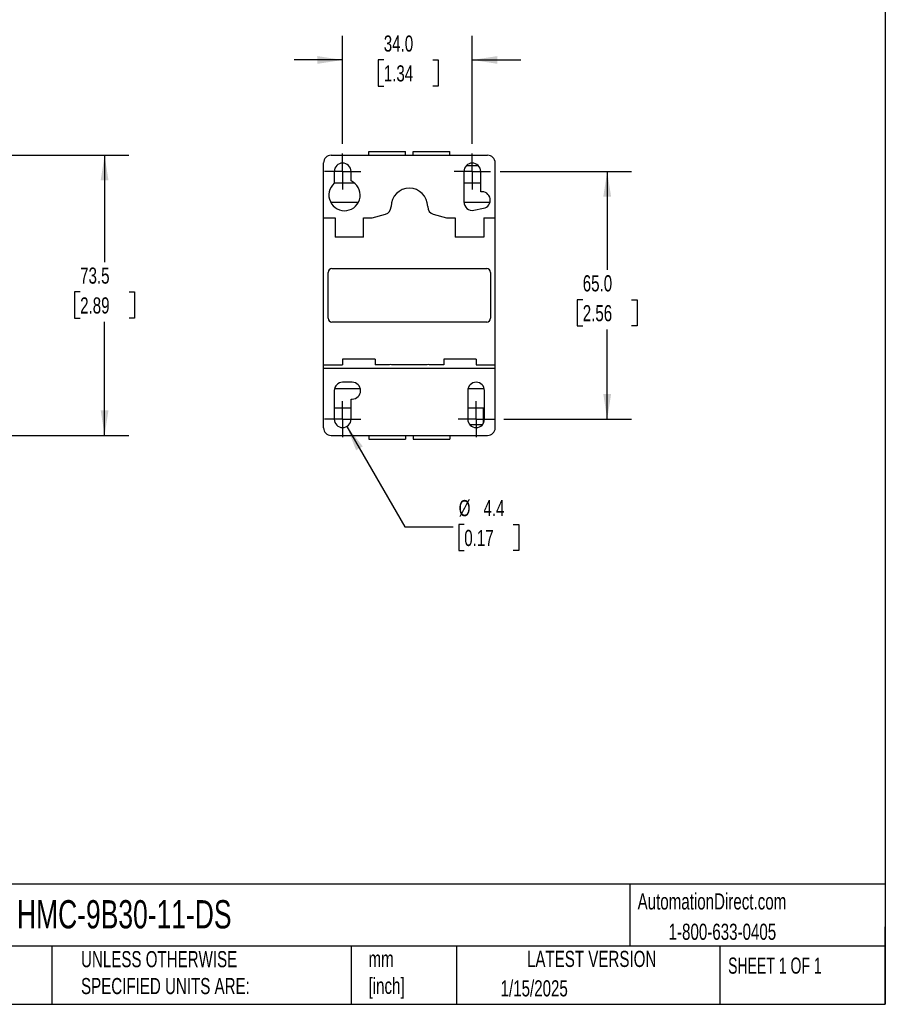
# Model space of a CAD drawing. Header units: millimetres. Extents: x 13 to 546, y 13 to 419.
# Tile 3 of 4: x 319 to 546, y 13 to 271. Entities that reach past the tile are written whole.
import ezdxf

# ---------------------------------------------------------------- set-up
doc = ezdxf.new("R2010")
doc.units = ezdxf.units.MM
doc.header["$LTSCALE"] = 2
doc.linetypes.add('SLD-Center', pattern=[19.05, 15.24, -1.27, 1.27, -1.27])
doc.linetypes.add('SLD-Solid', pattern=[0])
doc.layers.add('CENTER', color=40, linetype='SLD-Center')
doc.layers.add('DIMENSIONS', color=140, linetype='SLD-Solid', lineweight=25)
doc.layers.add('TEXT', color=140, linetype='SLD-Solid', lineweight=25)
doc.styles.add('SLDTEXTSTYLE0', font='TXT', dxfattribs={"width": 0.7})
doc.styles.add('SLDTEXTSTYLE1', font='TXT', dxfattribs={"width": 0.65})
doc.dimstyles.new('SLDDIMSTYLE0', dxfattribs={"dimtxt": 4.316016, "dimasz": 6.604, "dimexe": 0, "dimexo": 0.0625, "dimgap": 1.079004, "dimtad": 0, "dimtih": 1, "dimtoh": 1, "dimrnd": 1e-09, "dimzin": 12, "dimdsep": 46, "dimtxsty": 'SLDTEXTSTYLE0', "dimsah": 1, "dimcen": 0.09, "dimadec": 0, "dimazin": 3, "dimtfac": 1, "dimtofl": 0, "dimtmove": 0, "dimatfit": 3, "dimfxl": 0, "dimfrac": 2, "dimtolj": 1, "dimtzin": 12, "dimarcsym": 0})
doc.dimstyles.new('SLDDIMSTYLE1', dxfattribs={"dimtxt": 4.316016, "dimasz": 6.604, "dimexe": 0, "dimexo": 0.0625, "dimgap": 1.079004, "dimtad": 0, "dimtih": 1, "dimtoh": 1, "dimrnd": 1e-09, "dimzin": 4, "dimdsep": 46, "dimtxsty": 'SLDTEXTSTYLE0', "dimsah": 1, "dimcen": 0.09, "dimadec": 0, "dimazin": 1, "dimtfac": 1, "dimtmove": 0, "dimatfit": 0, "dimfxl": 0, "dimfrac": 2, "dimtolj": 1, "dimtzin": 12, "dimarcsym": 0})
doc.dimstyles.new('SLDDIMSTYLE3', dxfattribs={"dimtxt": 4.316016, "dimasz": 6.604, "dimexe": 0, "dimexo": 0.0625, "dimgap": 1.079004, "dimtad": 0, "dimtih": 1, "dimtoh": 1, "dimrnd": 1e-09, "dimzin": 4, "dimdsep": 46, "dimtxsty": 'SLDTEXTSTYLE0', "dimsah": 1, "dimcen": 0.09, "dimadec": 0, "dimazin": 1, "dimtfac": 1, "dimtofl": 0, "dimtmove": 0, "dimatfit": 3, "dimfxl": 0, "dimfrac": 2, "dimtolj": 1, "dimtzin": 12, "dimarcsym": 0})
doc.dimstyles.new('SLDDIMSTYLE4', dxfattribs={"dimtxt": 4.316016, "dimasz": 6.604, "dimexe": 0, "dimexo": 0.0625, "dimgap": 1.079004, "dimtad": 0, "dimtih": 1, "dimtoh": 1, "dimrnd": 1e-09, "dimzin": 12, "dimdsep": 46, "dimtxsty": 'SLDTEXTSTYLE0', "dimsah": 1, "dimcen": 0, "dimadec": 0, "dimazin": 3, "dimtfac": 1, "dimtofl": 0, "dimtmove": 0, "dimatfit": 3, "dimfxl": 0, "dimfrac": 2, "dimtolj": 1, "dimtzin": 12, "dimarcsym": 0})

# ---------------------------------------------------------------- blocks, each defined once
blk = doc.blocks.new('_D_3')
at = {"layer": 'DIMENSIONS'}
for p, q in [((291.52, 235.42), (347.74, 235.42)), ((341.39, 235.42), (341.39, 207.37)), ((334.98, 199.55), (333.53, 199.55)), ((333.53, 199.55), (333.53, 192.69)), ((347.8, 199.55), (349.25, 199.55)), ((349.25, 199.55), (349.25, 192.69)), ((333.53, 192.69), (334.98, 192.69)), ((341.39, 161.92), (341.39, 191.72)), ((349.25, 192.69), (347.8, 192.69)), ((291.52, 161.92), (347.74, 161.92))]:
    blk.add_line(p, q, dxfattribs=at)
for points in [[(341.39, 235.42), (340.37, 228.82), (342.41, 228.82)], [(341.39, 161.92), (342.41, 168.52), (340.37, 168.52)]]:
    blk.add_solid(points, dxfattribs=at)
at = {"layer": 'DIMENSIONS', "char_height": 4.233, "attachment_point": 1, "style": 'SLDTEXTSTYLE0'}
for s, insert in [('73.5', (334.98, 205.97)), ('2.89', (334.98, 198.14))]:
    blk.add_mtext(s, dxfattribs=dict(at, insert=insert))
blk = doc.blocks.new('_D_6')
at = {"layer": 'DIMENSIONS'}
for p, q in [((403.81, 238.45), (403.81, 266.77)), ((437.81, 238.45), (437.81, 266.77)), ((403.81, 260.42), (391.11, 260.42)), ((414.6, 260.42), (413.15, 260.42)), ((413.15, 260.42), (413.15, 253.56)), ((427.42, 260.42), (428.87, 260.42)), ((428.87, 260.42), (428.87, 253.56)), ((437.81, 260.42), (450.51, 260.42)), ((413.15, 253.56), (414.6, 253.56)), ((428.87, 253.56), (427.42, 253.56))]:
    blk.add_line(p, q, dxfattribs=at)
for points in [[(403.81, 260.42), (397.2, 261.43), (397.2, 259.4)], [(437.81, 260.42), (444.41, 259.4), (444.41, 261.43)]]:
    blk.add_solid(points, dxfattribs=at)
at = {"layer": 'DIMENSIONS', "char_height": 4.233, "attachment_point": 1, "style": 'SLDTEXTSTYLE0'}
for s, insert in [('34.0', (414.6, 266.84)), ('1.34', (414.6, 259.01))]:
    blk.add_mtext(s, dxfattribs=dict(at, insert=insert))
blk = doc.blocks.new('_D_7')
at = {"layer": 'DIMENSIONS'}
for p, q in [((445.09, 231.17), (479.53, 231.17)), ((473.18, 231.17), (473.18, 205.34)), ((466.77, 197.51), (465.32, 197.51)), ((465.32, 197.51), (465.32, 190.65)), ((479.59, 197.51), (481.04, 197.51)), ((481.04, 197.51), (481.04, 190.65)), ((465.32, 190.65), (466.77, 190.65)), ((473.18, 166.17), (473.18, 189.69)), ((481.04, 190.65), (479.59, 190.65)), ((446.09, 166.17), (479.53, 166.17))]:
    blk.add_line(p, q, dxfattribs=at)
for points in [[(473.18, 231.17), (472.16, 224.57), (474.2, 224.57)], [(473.18, 166.17), (474.2, 172.77), (472.16, 172.77)]]:
    blk.add_solid(points, dxfattribs=at)
at = {"layer": 'DIMENSIONS', "char_height": 4.233, "attachment_point": 1, "style": 'SLDTEXTSTYLE0'}
for s, insert in [('65.0', (466.77, 203.94)), ('2.56', (466.77, 196.11))]:
    blk.add_mtext(s, dxfattribs=dict(at, insert=insert))
blk = doc.blocks.new('_D_8')
at = {"layer": 'DIMENSIONS'}
for p, q in [((404.91, 164.27), (420.1, 137.95)), ((420.1, 137.95), (432.8, 137.95)), ((435.7, 138.56), (434.25, 138.56)), ((434.25, 138.56), (434.25, 131.7)), ((448.53, 138.56), (449.98, 138.56)), ((449.98, 138.56), (449.98, 131.7)), ((434.25, 131.7), (435.7, 131.7)), ((449.98, 131.7), (448.53, 131.7))]:
    blk.add_line(p, q, dxfattribs=at)
blk.add_solid([(404.91, 164.27), (407.33, 158.04), (409.09, 159.05)], dxfattribs=at)
at = {"layer": 'DIMENSIONS', "char_height": 4.233, "attachment_point": 1, "style": 'SLDTEXTSTYLE0'}
for s, insert in [('%%c', (434.24, 144.98)), ('4.4', (440.75, 144.98)), ('0.17', (435.7, 137.15))]:
    blk.add_mtext(s, dxfattribs=dict(at, insert=insert))
blk = doc.blocks.new('SW_CENTERMARKSYMBOL_0')
at = {"layer": 'CENTER', "color": 0}
for p, q in [((0, 2.54), (0, 4.74)), ((-2.54, 0), (-4.74, 0)), ((0, 0), (-2.54, 0)), ((0, 0), (0, 2.54)), ((0, 0), (0, -2.54)), ((0, 0), (2.54, 0)), ((2.54, 0), (4.74, 0)), ((0, -2.54), (0, -4.74))]:
    blk.add_line(p, q, dxfattribs=at)
blk = doc.blocks.new('SW_CENTERMARKSYMBOL_1')
at = {"layer": 'CENTER', "color": 0}
for p, q in [((0, 2.54), (0, 4.74)), ((-2.54, 0), (-4.74, 0)), ((0, 0), (-2.54, 0)), ((0, 0), (0, 2.54)), ((0, 0), (0, -2.54)), ((0, 0), (2.54, 0)), ((2.54, 0), (4.74, 0)), ((0, -2.54), (0, -4.74))]:
    blk.add_line(p, q, dxfattribs=at)
blk = doc.blocks.new('SW_CENTERMARKSYMBOL_2')
at = {"layer": 'CENTER', "color": 0}
for p, q in [((0, 2.54), (0, 4.74)), ((-2.54, 0), (-4.74, 0)), ((0, 0), (-2.54, 0)), ((0, 0), (0, 2.54)), ((0, 0), (0, -2.54)), ((0, 0), (2.54, 0)), ((2.54, 0), (4.74, 0)), ((0, -2.54), (0, -4.74))]:
    blk.add_line(p, q, dxfattribs=at)
blk = doc.blocks.new('SW_CENTERMARKSYMBOL_3')
at = {"layer": 'CENTER', "color": 0}
for p, q in [((0, 2.54), (0, 4.74)), ((-2.54, 0), (-4.74, 0)), ((0, 0), (-2.54, 0)), ((0, 0), (0, 2.54)), ((0, 0), (0, -2.54)), ((0, 0), (2.54, 0)), ((2.54, 0), (4.74, 0)), ((0, -2.54), (0, -4.74))]:
    blk.add_line(p, q, dxfattribs=at)

msp = doc.modelspace()

# ---------------------------------------------------------------- linework, layer by layer
for p, q in [((400.808, 235.42), (441.808, 235.42)), ((410.708, 235.42), (410.708, 236.42)), ((410.708, 236.42), (420.308, 236.42)), ((420.308, 235.42), (420.308, 236.42)), ((422.308, 235.42), (422.308, 236.42)), ((422.308, 236.42), (431.908, 236.42)), ((431.908, 235.42), (431.908, 236.42)), ((398.808, 218.97), (398.808, 233.42)), ((439.417, 232.67), (436.198, 232.67)), ((443.808, 218.97), (443.808, 233.42)), ((401.608, 231.17), (401.608, 228.056)), ((406.008, 228.701), (406.008, 231.17)), ((435.608, 231.17), (435.608, 223.17)), ((440.008, 225.85), (440.008, 231.17)), ((401.608, 228.17), (406.871, 228.17)), ((435.608, 228.17), (440.008, 228.17)), ((400.675, 223.07), (407.941, 223.07)), ((435.61, 223.07), (442.424, 223.07)), ((411.563, 219.039), (415.028, 219.972)), ((416.508, 221.903), (416.508, 221.97)), ((426.108, 221.97), (426.108, 221.903)), ((427.588, 219.972), (431.052, 219.039)), ((438.239, 221.013), (440.739, 221.513)), ((398.808, 218.97), (401.808, 218.97)), ((398.808, 180.47), (398.808, 218.97)), ((401.808, 218.97), (401.808, 213.97)), ((409.308, 218.97), (411.043, 218.97)), ((409.308, 213.97), (409.308, 218.97)), ((431.572, 218.97), (433.308, 218.97)), ((433.308, 218.97), (433.308, 213.97)), ((440.808, 218.97), (443.808, 218.97)), ((440.808, 218.97), (440.808, 213.97)), ((443.808, 180.47), (443.808, 218.97)), ((409.308, 213.97), (401.808, 213.97)), ((440.808, 213.97), (433.308, 213.97)), ((400.008, 192.67), (400.008, 204.67)), ((401.008, 205.67), (441.608, 205.67)), ((442.608, 204.67), (442.608, 192.67)), ((441.608, 191.67), (401.008, 191.67)), ((403.808, 181.97), (403.808, 180.47)), ((412.308, 181.97), (403.808, 181.97)), ((412.308, 181.97), (412.308, 180.47)), ((430.308, 181.97), (430.308, 180.47)), ((438.808, 181.97), (430.308, 181.97)), ((438.808, 181.97), (438.808, 180.47)), ((398.808, 179.57), (398.808, 180.47)), ((398.808, 180.47), (403.808, 180.47)), ((398.808, 163.92), (398.808, 179.57)), ((398.808, 179.57), (443.808, 179.57)), ((416.008, 180.47), (412.308, 180.47)), ((426.008, 180.47), (416.608, 180.47)), ((430.308, 180.47), (426.608, 180.47)), ((438.808, 180.47), (443.808, 180.47)), ((443.808, 179.57), (443.808, 180.47)), ((443.808, 163.92), (443.808, 179.57)), ((406.308, 175.87), (403.808, 175.87)), ((401.608, 173.67), (401.608, 166.17)), ((401.691, 174.27), (408.424, 174.27)), ((436.608, 173.67), (436.608, 166.17)), ((436.691, 174.27), (440.924, 174.27)), ((441.008, 166.17), (441.008, 173.67)), ((406.008, 166.17), (406.008, 171.47)), ((406.008, 171.47), (406.308, 171.47)), ((401.608, 169.17), (406.008, 169.17)), ((436.608, 169.17), (441.008, 169.17)), ((440.758, 165.152), (440.758, 169.17)), ((440.417, 164.67), (437.198, 164.67)), ((400.808, 161.92), (441.808, 161.92)), ((410.708, 161.92), (410.708, 160.92)), ((410.708, 160.92), (420.308, 160.92)), ((420.308, 161.92), (420.308, 160.92)), ((422.308, 161.92), (422.308, 160.92)), ((422.308, 160.92), (431.908, 160.92)), ((431.908, 161.92), (431.908, 160.92))]:
    msp.add_line(p, q)
for centre, radius, start, end in [((400.808, 233.42), 2, 90, 180), ((441.808, 233.42), 2, 0, 90), ((403.808, 231.17), 2.2, 0, 180), ((437.808, 231.17), 2.2, 0, 180), ((404.308, 224.97), 4.1, 131.18836, 65.50372), ((421.308, 221.97), 4.8, 0, 180), ((440.308, 223.67), 2.2, 281.30993, 97.83748), ((437.808, 223.17), 2.2, 180, 281.30993), ((414.508, 221.903), 2, 285.06849, 0), ((428.108, 221.903), 2, 180, 254.93151), ((411.043, 220.97), 2, 270, 285.06849), ((431.572, 220.97), 2, 254.93151, 270), ((401.008, 204.67), 1, 90, 180), ((441.608, 204.67), 1, 0, 90), ((401.008, 192.67), 1, 180, 270), ((441.608, 192.67), 1, 270, 0), ((416.308, 180.07), 0.5, 53.1301, 126.8699), ((426.308, 180.07), 0.5, 53.1301, 126.8699), ((403.808, 173.67), 2.2, 90, 180), ((406.308, 173.67), 2.2, 270, 90), ((438.808, 173.67), 2.2, 0, 180), ((403.808, 166.17), 2.2, 180, 0), ((438.808, 166.17), 2.2, 180, 0), ((400.808, 163.92), 2, 180, 270), ((441.808, 163.92), 2, 270, 0)]:
    msp.add_arc(centre, radius, start, end)
at = {"layer": 'TEXT'}
for p, q in [((546.1, 419.1), (546.1, 12.7)), ((546.1, 44.252), (12.7, 44.252)), ((479.151, 44.252), (479.151, 27.94)), ((546.1, 12.7), (546.1, 33.02)), ((546.1, 27.94), (12.7, 27.94)), ((327.56, 27.94), (327.56, 12.7)), ((406.049, 27.94), (406.049, 12.7)), ((433.624, 27.94), (433.624, 12.7)), ((502.697, 27.94), (502.697, 12.7)), ((12.7, 12.7), (546.1, 12.7))]:
    msp.add_line(p, q, dxfattribs=at)

# ---------------------------------------------------------------- block references
at = {"layer": 'CENTER'}
for name, p in [('SW_CENTERMARKSYMBOL_0', (403.808, 231.17)), ('SW_CENTERMARKSYMBOL_1', (437.808, 231.17)), ('SW_CENTERMARKSYMBOL_3', (403.808, 166.17)), ('SW_CENTERMARKSYMBOL_2', (438.808, 166.17))]:
    msp.add_blockref(name, p, dxfattribs=at)

# ---------------------------------------------------------------- texts
at = {"layer": 'TEXT'}
for s, insert, char_height, attachment_point, style in [('AutomationDirect.com', (481.154, 41.805), 4.23333, 1, 'SLDTEXTSTYLE0'), ('HMC-9B30-11-DS', (318.415, 40.022), 7.40833, 1, 'SLDTEXTSTYLE0'), ('1-800-633-0405', (489.288, 33.849), 4.23333, 1, 'SLDTEXTSTYLE0'), ('UNLESS OTHERWISE ^JSPECIFIED UNITS ARE:', (335.216, 26.662), 4.23333, 1, 'SLDTEXTSTYLE0'), ('LATEST VERSION', (469.104, 26.728), 4.23333, 2, 'SLDTEXTSTYLE0'), ('mm^J[inch]', (410.598, 26.721), 4.2333, 1, 'SLDTEXTSTYLE0'), ('SHEET 1 OF 1', (504.883, 24.967), 4.23333, 1, 'SLDTEXTSTYLE1'), ('1/15/2025', (445.226, 19.006), 4.2333, 1, 'SLDTEXTSTYLE0')]:
    msp.add_mtext(s, dxfattribs=dict(at, insert=insert, char_height=char_height, attachment_point=attachment_point, style=style))

# ---------------------------------------------------------------- dimensions: what is measured, and where the dimension line sits
at = {"layer": 'DIMENSIONS'}
dim = msp.add_linear_dim(base=(437.808, 260.416), p1=(403.808, 235.91), p2=(437.808, 235.91), dimstyle='SLDDIMSTYLE1', dxfattribs=at)
dim.commit()
dim.dimension.update_dxf_attribs({"geometry": '_D_6', "text_midpoint": (421.011, 260.416), "dimtype": 160})
for base, p1, p2, dimstyle, picture, middle in [((341.391, 161.92), (288.984, 235.42), (288.984, 161.92), 'SLDDIMSTYLE0', '_D_3', (341.391, 199.546)), ((473.18, 166.17), (442.548, 231.17), (443.548, 166.17), 'SLDDIMSTYLE3', '_D_7', (473.18, 197.513))]:
    dim = msp.add_linear_dim(base=base, p1=p1, p2=p2, angle=90, dimstyle=dimstyle, dxfattribs=at)
    dim.commit()
    dim.dimension.update_dxf_attribs({"geometry": picture, "text_midpoint": middle, "dimtype": 160})
dim = msp.add_diameter_dim_2p(p1=(402.708, 168.076), p2=(404.908, 164.265), dimstyle='SLDDIMSTYLE4', dxfattribs=at)
dim.commit()
dim.dimension.update_dxf_attribs({"geometry": '_D_8', "text_midpoint": (442.114, 137.948), "dimtype": 163})

doc.saveas('drawing.dxf')
